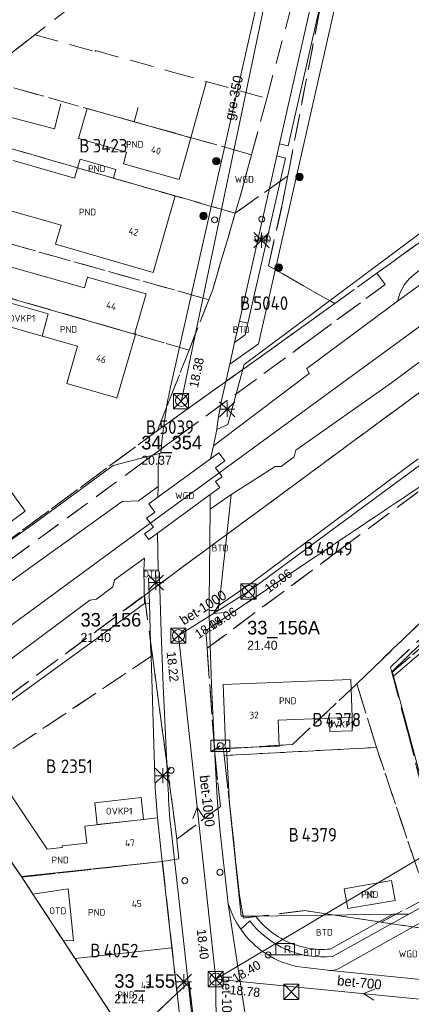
# Model space of a CAD drawing. Header units: metres. Extents: x 207644 to 210135, y 370459 to 373417.
# Tile 251 of 256: x 208147 to 208198, y 372788 to 372918. Entities that reach past the tile are written whole.
import ezdxf
from ezdxf.enums import TextEntityAlignment as Align

# ---------------------------------------------------------------- set-up
doc = ezdxf.new("R2010")
doc.units = ezdxf.units.M
doc.linetypes.add('HIDDEN2', pattern=[4.7625, 3.175, -1.5875])
for name, color, linetype in [('BTD', 7, 'Continuous'), ('combi_kolk', 7, 'Continuous'), ('CON_BxH1000x1000mm', 7, 'Continuous'), ('CON_BxH100x100mm', 7, 'Continuous'), ('CON_BxH350x350mm', 7, 'Continuous'), ('CON_BxH700x700mm', 7, 'Continuous'), ('DMM_BxH1000x1000mm', 7, 'Continuous'), ('DMM_BxH350x350mm', 7, 'Continuous'), ('DMM_BxH700x700mm', 7, 'Continuous'), ('GB', 1, 'Continuous'), ('GB07', 1, 'Continuous'), ('GB11', 1, 'Continuous'), ('INV_BxH1000x1000mm', 7, 'Continuous'), ('INV_BxH100x100mm', 7, 'Continuous'), ('INV_BxH350x350mm', 7, 'Continuous'), ('INV_BxH700x700mm', 7, 'Continuous'), ('KAD_perceelnummer', 212, 'Continuous'), ('KAD_sectie', 212, 'Continuous'), ('KAD_Vastgesteld_Perceel', 212, 'Continuous'), ('NAR', 7, 'Continuous'), ('NLV_inspectieput', 7, 'Continuous'), ('NLV_stuwput', 7, 'Continuous'), ('NNR_inspectieput', 7, 'Continuous'), ('NNR_stuwput', 7, 'Continuous'), ('NOD_inspectieput', 7, 'Continuous'), ('NOD_stuwput', 7, 'Continuous'), ('OTD', 7, 'Continuous'), ('OVKP1', 7, 'Continuous'), ('PIJL', 7, 'Continuous'), ('PND', 7, 'Continuous'), ('trottoirkolk', 7, 'Continuous'), ('VGO', 7, 'Continuous'), ('WGD', 7, 'Continuous')]:
    doc.layers.add(name, color=color, linetype=linetype)
for name, color, linetype, lineweight in [('GKL', 52, 'Continuous', 25), ('GMV', 7, 'Continuous', 25), ('GP1', 7, 'Continuous', 30), ('GSPL', 7, 'Continuous', 25), ('LSPR', 7, 'Continuous', 25), ('Q21_lantaarnpaal', 1, 'Continuous', 0), ('Q23_kolk', 153, 'Continuous', 0), ('Q26_boom', 72, 'Continuous', 0), ('Q28_rioolput', 153, 'Continuous', 0), ('Q89_trottoirkolk_rechts', 153, 'Continuous', 0)]:
    doc.layers.add(name, color=color, linetype=linetype, lineweight=lineweight)
doc.styles.add('ISO', font='isocpeur.ttf', dxfattribs={"height": 1})
doc.styles.add('ISOCP', font='ISOCP.shx', dxfattribs={"height": 1.8})

# ---------------------------------------------------------------- blocks, each defined once
blk = doc.blocks.new('ACMAP_ANN_TEMPLATE_Vastgesteld_Perceelnummer')
at = {"layer": 'KAD_perceelnummer', "style": 'ISOCP'}
blk.add_attdef('Perceelnummer', text='', height=1.8, dxfattribs=at).set_placement((0, 0), align=Align.MIDDLE)
at = {"layer": 'KAD_sectie', "style": 'ISOCP'}
blk.add_attdef('sectie', text='', height=1.8, dxfattribs=at).set_placement((-2.7, 0), align=Align.MIDDLE_RIGHT)
blk = doc.blocks.new('Q89')
for p, q in [((1, 0), (0, 0)), ((3.5, 0), (4.5, 0))]:
    blk.add_line(p, q)
blk.add_lwpolyline([(1, 0), (3.5, 0), (3.5, 1.5), (1, 1.5), (1, 0)])
blk.add_text('R', height=1).set_placement((2.07, 0.25))
blk = doc.blocks.new('Q21')
for p, q in [((-1, 1), (0, 0)), ((-1, 0), (0, 0)), ((-1, -1), (0, 0)), ((0, 1), (0, 0)), ((0, 0), (1, 1)), ((0, 0), (1, 0)), ((0, 0), (0, -1)), ((0, 0), (1, -1))]:
    blk.add_line(p, q)
blk = doc.blocks.new('Q26')
blk.add_hatch(color=256).paths.add_polyline_path([(-0.45, -0.01, 1), (0.55, -0.01, 1)])
blk.add_circle((0.05, -0.01), 0.5)
blk = doc.blocks.new('Q28')
at = {"linetype": 'Continuous'}
for p, q in [((-1, -1), (1, 1)), ((-1, 1), (1, -1))]:
    blk.add_line(p, q, dxfattribs=at)
blk.add_lwpolyline([(1, 1), (1, -1), (-1, -1), (-1, 1)], close=True)
blk = doc.blocks.new('Q23')
blk.add_line((-1.25, -0.75), (0, 0))
blk.add_lwpolyline([(-1.25, -0.75), (1.25, -0.75), (1.25, 0.75), (-1.25, 0.75), (-1.25, -0.75)])

msp = doc.modelspace()

# ---------------------------------------------------------------- linework, layer by layer
at = {"layer": 'combi_kolk', "color": 253, "lineweight": 13}
for centre in [(208172.41, 372891.77), (208178.67, 372891.86), (208166.64, 372818.81), (208168.47, 372804.17)]:
    msp.add_circle(centre, 0.4, dxfattribs=at)
at = {"layer": 'CON_BxH1000x1000mm', "color": 253, "linetype": 'Continuous', "lineweight": 13}
for points in [[(208176.901, 372842.504), (208240.99, 372889.77)], [(208167.626, 372836.649), (208176.901, 372842.504)], [(208172.57, 372791.119), (208167.626, 372836.649)], [(208172.637, 372783.664), (208172.57, 372791.119)]]:
    msp.add_lwpolyline(points, dxfattribs=at)
at = {"layer": 'CON_BxH100x100mm', "color": 253, "linetype": 'Continuous', "lineweight": 13}
msp.add_lwpolyline([(208172.57, 372791.119), (208232.725, 372826.868)], dxfattribs=at)
at = {"layer": 'CON_BxH350x350mm', "color": 253, "linetype": 'Continuous', "lineweight": 13}
msp.add_lwpolyline([(208184.93, 372948.71), (208168.03, 372867.84)], dxfattribs=at)
at = {"layer": 'CON_BxH700x700mm', "color": 253, "linetype": 'Continuous', "lineweight": 13}
msp.add_lwpolyline([(208172.57, 372791.119), (208211.7, 372787.28)], dxfattribs=at)
at = {"layer": 'GB', "color": 253, "linetype": 'Continuous', "lineweight": 13}
for points in [[(208169.816, 372904.569), (208171.361, 372910.097)], [(208152.071, 372907.165), (208151.207, 372903.839)], [(208154.399, 372902.537), (208155.524, 372906.532)], [(208155.524, 372906.532), (208161.755, 372904.777)], [(208151.207, 372903.839), (208144.314, 372905.629)], [(208160.77, 372900.742), (208154.399, 372902.537)], [(208169.279, 372902.658), (208167.723, 372897.133)], [(208160.34, 372899.212), (208160.77, 372900.742)], [(208167.723, 372897.133), (208160.34, 372899.212)], [(208159.009, 372897.299), (208167.205, 372894.937)], [(208167.205, 372894.937), (208164.285, 372884.804)], [(208151.352, 372888.531), (208152.075, 372891.04)], [(208164.285, 372884.804), (208151.352, 372888.531)], [(208140.797, 372886.805), (208155.188, 372882.752)], [(208155.188, 372882.752), (208155.581, 372884.148)], [(208155.581, 372884.148), (208163.339, 372881.963)], [(208163.339, 372881.963), (208161.871, 372876.75)], [(208161.933, 372876.571), (208159.486, 372868.149)], [(208161.871, 372876.75), (208161.976, 372876.719)], [(208161.976, 372876.719), (208161.933, 372876.571)], [(208152.833, 372870.052), (208154.279, 372875.007)], [(208190.455, 372830.83), (208173.553, 372830.182)], [(208173.553, 372830.182), (208173.857, 372822.263)], [(208180.819, 372825.458), (208187.613, 372825.718)], [(208180.951, 372822.02), (208180.819, 372825.458)], [(208187.613, 372825.718), (208190.646, 372825.835)], [(208173.857, 372822.263), (208173.787, 372822.26)], [(208173.787, 372822.26), (208173.813, 372821.746)], [(208174.001, 372821.753), (208173.813, 372821.746)], [(208174.001, 372821.753), (208180.951, 372822.02)], [(208142.595, 372819.694), (208150.238, 372808.349)], [(208155.249, 372811.414), (208164.849, 372812.486)], [(208164.849, 372812.486), (208165.493, 372806.721)], [(208155.501, 372809.148), (208155.249, 372811.414)], [(208150.238, 372808.349), (208152.234, 372808.573)], [(208152.211, 372808.78), (208155.501, 372809.148)], [(208152.234, 372808.573), (208152.211, 372808.78)], [(208166.771, 372795.27), (208165.493, 372806.721)], [(208195.852, 372804.212), (208189.586, 372803.109)], [(208196.319, 372801.563), (208195.852, 372804.212)], [(208189.586, 372803.109), (208190.053, 372800.46)], [(208190.053, 372800.46), (208196.319, 372801.563)], [(208167.443, 372789.25), (208166.771, 372795.27)], [(208173.406, 372735.838), (208167.443, 372789.25)]]:
    msp.add_lwpolyline(points, dxfattribs=at)
at = {"layer": 'GB07', "color": 253, "linetype": 'Continuous', "lineweight": 13}
for points in [[(208169.279, 372902.658), (208161.755, 372904.777)], [(208159.009, 372897.299), (208154.272, 372898.664)], [(208144.388, 372881.669), (208161.933, 372876.571)], [(208146.826, 372804.734), (208138.444, 372816.828)], [(208146.826, 372804.734), (208165.493, 372806.721)], [(208146.826, 372804.734), (208146.888, 372804.644)], [(208146.888, 372804.644), (208148.358, 372802.389)], [(208153.907, 372793.877), (208152.399, 372796.191)], [(208153.933, 372793.837), (208166.771, 372795.27)], [(208153.933, 372793.837), (208153.907, 372793.877)], [(208160.941, 372783.089), (208153.933, 372793.837)], [(208167.443, 372789.25), (208160.941, 372783.089)]]:
    msp.add_lwpolyline(points, dxfattribs=at)
at = {"layer": 'GB11', "color": 253, "linetype": 'Continuous', "lineweight": 13}
for points in [[(208161.755, 372904.777), (208162.289, 372906.673)], [(208169.279, 372902.658), (208169.816, 372904.569)], [(208145.762, 372899.614), (208153.873, 372897.279)], [(208154.601, 372899.807), (208154.272, 372898.664)], [(208159.338, 372898.442), (208154.601, 372899.807)], [(208153.873, 372897.279), (208154.272, 372898.664)], [(208159.009, 372897.299), (208159.338, 372898.442)], [(208152.075, 372891.04), (208143.966, 372893.375)], [(208144.212, 372881.064), (208150.396, 372879.323)], [(208150.396, 372879.323), (208149.563, 372876.366)], [(208154.279, 372875.007), (208149.563, 372876.366)], [(208159.274, 372868.21), (208152.833, 372870.052)], [(208159.486, 372868.149), (208159.274, 372868.21)], [(208131.005, 372849.449), (208143.382, 372858.52), (208147.332, 372853.129), (208134.956, 372844.058), (208131.005, 372849.449)], [(208190.646, 372825.835), (208190.455, 372830.83)], [(208148.358, 372802.389), (208153.005, 372803.088), (208153.725, 372796.261), (208152.399, 372796.191)], [(208152.399, 372796.191), (208148.358, 372802.389)]]:
    msp.add_lwpolyline(points, dxfattribs=at)
at = {"layer": 'GKL', "color": 253, "linetype": 'Continuous', "lineweight": 13}
msp.add_lwpolyline([(208196.627, 372881.009), (208211.402, 372891.717), (208246.938, 372917.723), (208320.726, 372972.147), (208377.326, 373013.73), (208422.847, 373047.339), (208453.657, 373069.832), (208592.784, 373171.826), (208608.311, 373183.085), (208617.186, 373189.811), (208618.08, 373190.438)], dxfattribs=at)
at = {"layer": 'GMV', "color": 253, "linetype": 'Continuous', "lineweight": 13}
for points in [[(208196.627, 372881.009), (208196.985, 372882.134), (208197.562, 372883.184), (208198.192, 372883.96), (208199.089, 372884.754), (208277.326, 372942.15), (208421.985, 373048.631), (208458.101, 373074.96), (208570.021, 373157.137), (208602.921, 373180.669), (208608.466, 373184.542), (208613.323, 373188.389)], [(208178.231, 372875.327), (208194.402, 372946.708)], [(208182.169, 372901.579), (208189.095, 372932.107)], [(208180.111, 372929.824), (208166.555, 372869.57)], [(208186.835, 372927.659), (208181.001, 372901.851)], [(208182.221, 372876.974), (208222.444, 372907.076)], [(208181.001, 372901.851), (208180.643, 372900.269)], [(208181.001, 372901.851), (208182.169, 372901.579)], [(208175.709, 372878.333), (208180.643, 372900.269)], [(208181.786, 372899.964), (208176.813, 372878.085)], [(208180.643, 372900.269), (208181.786, 372899.964)], [(208223.831, 372891.014), (208195.838, 372870.18)], [(208172.254, 372861.823), (208180.253, 372867.877), (208184.915, 372871.405), (208184.647, 372872.065), (208196.627, 372881.009)], [(208175.709, 372878.333), (208175.071, 372875.496)], [(208175.709, 372878.333), (208176.813, 372878.085)], [(208176.458, 372876.525), (208176.813, 372878.085)], [(208175.071, 372875.496), (208176.458, 372876.525)], [(208176.31, 372872.606), (208182.221, 372876.974)], [(208174.416, 372872.627), (208175.071, 372875.496)], [(208174.416, 372872.627), (208178.231, 372875.327)], [(208173.336, 372867.801), (208174.416, 372872.627)], [(208174.146, 372864.625), (208176.31, 372872.606)], [(208166.555, 372869.57), (208166.436, 372868.979)], [(208195.838, 372870.18), (208183.189, 372861.225)], [(208172.715, 372863.981), (208172.254, 372861.823)], [(208174.146, 372864.625), (208172.715, 372863.981)], [(208172.254, 372861.823), (208171.886, 372860.103)], [(208165.126, 372860.799), (208158.978, 372859.198)], [(208164.912, 372854.991), (208171.886, 372860.103)], [(208165.126, 372860.799), (208164.939, 372859.435)], [(208165.293, 372860.818), (208165.126, 372860.799)], [(208171.843, 372855.341), (208173.123, 372856.28), (208172.551, 372857.063), (208173.419, 372857.713), (208172.536, 372858.914), (208173.754, 372859.822), (208172.97, 372860.898), (208171.886, 372860.103)], [(208177.404, 372843.674), (208199.386, 372860.101)], [(208182.95, 372860.348), (208181.229, 372859.069)], [(208183.189, 372861.225), (208182.95, 372860.348)], [(208158.978, 372859.198), (208148.678, 372851.665)], [(208164.921, 372856.439), (208164.939, 372859.435)], [(208180.448, 372859.092), (208174.695, 372855.414)], [(208181.229, 372859.069), (208180.448, 372859.092)], [(208142.876, 372842.032), (208160.174, 372854.438), (208162.331, 372854.538), (208164.921, 372856.439)], [(208164.912, 372854.991), (208164.921, 372856.439)], [(208164.912, 372854.991), (208163.708, 372854.108), (208164.5, 372853.014), (208163.414, 372852.228), (208164.318, 372851.031), (208163.149, 372850.158), (208163.717, 372849.379), (208164.875, 372850.229)], [(208164.875, 372850.229), (208171.843, 372855.341)], [(208174.61, 372855.355), (208171.833, 372853.433)], [(208171.843, 372855.341), (208171.833, 372853.433)], [(208173.087, 372841.66), (208174.554, 372854.852)], [(208174.554, 372854.852), (208174.61, 372855.355)], [(208174.695, 372855.414), (208174.61, 372855.355)], [(208171.678, 372841.173), (208171.833, 372853.433)], [(208148.562, 372851.582), (208140.234, 372845.629)], [(208148.678, 372851.665), (208148.562, 372851.582)], [(208164.875, 372850.229), (208164.949, 372845.36)], [(208130.54, 372822.437), (208155.88, 372841.363), (208156.759, 372841.507), (208158.951, 372843.136), (208159.139, 372844.039), (208163.137, 372846.929), (208163.06, 372845.35)], [(208163.06, 372845.35), (208163.27, 372845.351)], [(208163.06, 372845.35), (208163.126, 372840.93)], [(208164.949, 372845.36), (208163.27, 372845.351)], [(208164.949, 372845.36), (208165.097, 372844.999)], [(208165.097, 372844.999), (208165.117, 372844.318)], [(208163.681, 372844.29), (208165.117, 372844.318)], [(208163.78, 372840.949), (208163.681, 372844.29)], [(208165.117, 372844.318), (208165.333, 372837.051)], [(208172.956, 372840.658), (208177.404, 372843.674)], [(208196.045, 372832.029), (208208.553, 372844.205)], [(208163.126, 372840.93), (208156.324, 372835.91)], [(208163.126, 372840.93), (208163.78, 372840.949)], [(208163.78, 372840.949), (208163.938, 372835.615)], [(208171.677, 372839.991), (208171.678, 372841.173)], [(208172.956, 372840.658), (208172.856, 372839.98)], [(208172.956, 372840.658), (208173.087, 372841.66)], [(208171.677, 372839.991), (208171.676, 372839.17)], [(208172.856, 372839.98), (208171.677, 372839.991)], [(208171.676, 372839.17), (208172.016, 372830.168)], [(208203.949, 372837.997), (208196.095, 372831.264)], [(208165.333, 372837.051), (208165.624, 372830.024)], [(208156.324, 372835.91), (208135.21, 372820.583)], [(208163.938, 372835.615), (208163.943, 372835.445)], [(208163.943, 372835.445), (208164.026, 372834.009)], [(208164.026, 372834.009), (208164.03, 372833.889)], [(208164.03, 372833.889), (208164.545, 372816.44)], [(208195.922, 372831.909), (208196.045, 372832.029)], [(208196.095, 372831.264), (208195.922, 372831.909)], [(208172.016, 372830.168), (208172.4, 372821.658)], [(208165.624, 372830.024), (208166.239, 372816.906)], [(208173.813, 372821.746), (208172.4, 372821.658)], [(208172.4, 372821.658), (208172.754, 372815.142)], [(208174.001, 372821.753), (208174.005, 372821.68)], [(208174.005, 372821.68), (208174.382, 372814.341)], [(208164.545, 372816.44), (208164.849, 372812.486)], [(208172.754, 372815.142), (208172.916, 372813.074)], [(208172.916, 372813.074), (208173.114, 372811.01)], [(208174.382, 372814.341), (208175.95, 372799.45)], [(208176.229, 372724.885), (208166.557, 372811.685)], [(208173.114, 372811.01), (208174.228, 372801.081)], [(208198.151, 372799.74), (208203.406, 372802.649)], [(208174.228, 372801.081), (208177.03, 372782.714)], [(208203.942, 372801.012), (208188.946, 372792.59)], [(208175.867, 372797.737), (208177.069, 372798.846)], [(208175.95, 372799.45), (208177.847, 372799.475)], [(208177.847, 372799.475), (208196.037, 372799.712)], [(208177.847, 372799.475), (208178.069, 372799.19)], [(208178.069, 372799.19), (208178.303, 372798.911)], [(208178.303, 372798.911), (208178.547, 372798.637)], [(208187.708, 372795.101), (208196.037, 372799.712)], [(208198.151, 372799.74), (208188.012, 372794.126)], [(208196.037, 372799.712), (208196.644, 372799.72)], [(208196.644, 372799.72), (208198.151, 372799.74)], [(208178.547, 372798.637), (208178.801, 372798.37)], [(208178.801, 372798.37), (208179.066, 372798.11)], [(208179.066, 372798.11), (208179.342, 372797.857)], [(208179.342, 372797.857), (208179.627, 372797.613)], [(208179.627, 372797.613), (208179.921, 372797.377)], [(208179.921, 372797.377), (208180.225, 372797.15)], [(208180.225, 372797.15), (208180.537, 372796.933)], [(208180.537, 372796.933), (208180.858, 372796.727)], [(208180.858, 372796.727), (208181.186, 372796.531)], [(208181.186, 372796.531), (208181.522, 372796.346)], [(208181.522, 372796.346), (208181.863, 372796.173)], [(208181.863, 372796.173), (208182.211, 372796.011)], [(208182.211, 372796.011), (208182.565, 372795.862)], [(208182.565, 372795.862), (208182.923, 372795.724)], [(208182.923, 372795.724), (208183.285, 372795.6)], [(208183.285, 372795.6), (208183.651, 372795.488)], [(208183.651, 372795.488), (208184.019, 372795.389)], [(208184.019, 372795.389), (208184.389, 372795.303)], [(208184.389, 372795.303), (208184.761, 372795.23)], [(208184.761, 372795.23), (208185.134, 372795.17)], [(208185.134, 372795.17), (208185.506, 372795.123)], [(208185.506, 372795.123), (208185.878, 372795.088)], [(208185.878, 372795.088), (208186.249, 372795.066)], [(208186.249, 372795.066), (208186.618, 372795.057)], [(208186.618, 372795.057), (208186.985, 372795.06)], [(208186.985, 372795.06), (208187.348, 372795.075)], [(208187.348, 372795.075), (208187.708, 372795.101)], [(208187.41, 372792.302), (208183.67, 372792.733)], [(208201.027, 372790.917), (208187.768, 372792.261)]]:
    msp.add_lwpolyline(points, dxfattribs=at)
for points in [[(208166.436, 372868.979, 0.0280759), (208165.293, 372860.818)], [(208172.715, 372863.981, -0.0237891), (208173.336, 372867.801)], [(208166.557, 372811.685, -0.0118661), (208166.239, 372816.906)], [(208174.228, 372801.081, 0.0708542), (208175.867, 372797.737)], [(208177.069, 372798.846, 0.2629873), (208188.012, 372794.126)], [(208175.867, 372797.737, 0.200735), (208183.67, 372792.733)], [(208187.768, 372792.261, -0.0419886), (208187.41, 372792.302)], [(208187.768, 372792.261, 0.1519541), (208188.946, 372792.59)]]:
    msp.add_lwpolyline(points, format="xyb", dxfattribs=at)
at = {"layer": 'GP1', "color": 253, "linetype": 'Continuous', "lineweight": 13}
for points in [[(208143.408, 372878.116), (208149.563, 372876.366)], [(208187.613, 372825.718), (208187.669, 372823.926)], [(208190.652, 372824.041), (208190.646, 372825.835)], [(208187.669, 372823.926), (208190.652, 372824.041)], [(208162.677, 372815.175), (208156.557, 372814.492)], [(208156.557, 372814.492), (208156.88, 372811.596)], [(208163.001, 372812.28), (208162.677, 372815.175)], [(208156.88, 372811.596), (208163.001, 372812.28)]]:
    msp.add_lwpolyline(points, dxfattribs=at)
at = {"layer": 'GSPL', "color": 253, "linetype": 'Continuous', "lineweight": 13}
for points in [[(208196.095, 372831.264), (208203.949, 372837.997)], [(208200.702, 372814.12), (208196.095, 372831.264)]]:
    msp.add_lwpolyline(points, dxfattribs=at)
at = {"layer": 'KAD_Vastgesteld_Perceel', "color": 253, "linetype": 'HIDDEN2', "lineweight": 13}
for points in [[(208665.629, 373211.161), (208589.975, 373155.54), (208429.644, 373037.998), (208266.68, 372918.384), (208170.379, 372847.378), (208167.742, 372845.42), (208164.286, 372842.855), (208163.11, 372841.982), (208079.97, 372780.277)], [(208141.521, 372843.886), (208163.118, 372859.759), (208167.729, 372863.148), (208185.33, 372876.084), (208195.015, 372883.202), (208193.91, 372884.705), (208226.027, 372907.919), (208226.61, 372908.341), (208228.573, 372909.785), (208233.462, 372913.39), (208236.621, 372915.726), (208237.631, 372916.476), (208244.937, 372921.901), (208249.563, 372925.348), (208253.984, 372928.649), (208258.508, 372932.033), (208261.209, 372934.056), (208409.886, 373045.782)], [(208189.989, 372938.522), (208182.113, 372897.609), (208175.155, 372892.646), (208175.809, 372894.856), (208177.301, 372900.399), (208179.312, 372907.874), (208183.344, 372922.86)], [(208439.749, 372918.873), (208411.023, 372902.928), (208374.448, 372883.558), (208318.385, 372854.547), (208303.26, 372846.72), (208301.274, 372848.555), (208282.286, 372838.367), (208261.351, 372827.174), (208261.296, 372827.144), (208261.296, 372827.144), (208259.758, 372826.322), (208205.093, 372797.095), (208194.456, 372798.67), (208200.535, 372801.875), (208203.358, 372803.354), (208225.34, 372814.872), (208258.147, 372832.062), (208299.554, 372854.193), (208389.303, 372901.722), (208433.16, 372925.056), (208457.115, 372937.84)], [(208207.025, 372861.373), (208171.25, 372837.349), (208171.422, 372834.974), (208172.4, 372821.484), (208172.48, 372820.659), (208173.187, 372814.016), (208167.42, 372809.68), (208164.171, 372834.034), (208163.11, 372841.982), (208164.286, 372842.855), (208167.742, 372845.42), (208170.379, 372847.378), (208266.68, 372918.384)], [(208208.277, 372842.373), (208195.889, 372831.772), (208195.7, 372832.483), (208215.539, 372851.166)], [(208170.139, 372780.975), (208169.041, 372790.733), (208167.442, 372789.249), (208165.493, 372806.722), (208165.493, 372806.722), (208167.669, 372807.051), (208167.435, 372809.575), (208167.42, 372809.68), (208173.187, 372814.016), (208172.48, 372820.659), (208172.4, 372821.484), (208173.594, 372821.635), (208173.688, 372820.758), (208175.719, 372802.204), (208176.244, 372799.202), (208184.3, 372800.207), (208194.456, 372798.67), (208205.093, 372797.095)], [(208138.448, 372816.822), (208146.888, 372804.644), (208146.888, 372804.644), (208160.941, 372783.089), (208167.442, 372789.249), (208169.041, 372790.733), (208170.139, 372780.975), (208179.662, 372693.833), (208175.51, 372693.611), (208152.189, 372691.751), (208152.612, 372687.374), (208153.121, 372682.551), (208153.667, 372677.578), (208154.225, 372672.625), (208154.89, 372666.848), (208155.519, 372661.447), (208155.955, 372657.72), (208157.355, 372645.812), (208184.075, 372637.262), (208187.53, 372606.063)]]:
    msp.add_lwpolyline(points, dxfattribs=at)
for points in [[(208176.443, 372937.984), (208176.273, 372937.851), (208148.622, 372916.299), (208141.248, 372910.552), (208135.469, 372906.048), (208077.3, 372860.71), (208074.974, 372858.906), (208068.205, 372865.675), (208072.357, 372868.968), (208082.444, 372876.959), (208095.949, 372883.722), (208103.336, 372889.479), (208108.258, 372893.316), (208113.187, 372897.158), (208118.107, 372900.993), (208123.037, 372904.836), (208132.865, 372912.486), (208139.208, 372917.441), (208156.771, 372931.13), (208160.249, 372933.841), (208165.394, 372937.974), (208171.536, 372943.469), (208176.443, 372937.984)], [(208193.91, 372884.705), (208188.331, 372880.673), (208179.533, 372885.692), (208181.382, 372893.809), (208182.113, 372897.609), (208189.989, 372938.522), (208192.383, 372940.011), (208213.262, 372920.674), (208213.349, 372920.594), (208226.61, 372908.341), (208226.027, 372907.919), (208193.91, 372884.705)], [(208148.622, 372916.299), (208156.591, 372914.056), (208156.629, 372914.194), (208166.545, 372911.443), (208179.312, 372907.874), (208177.301, 372900.399), (208141.248, 372910.552), (208148.622, 372916.299)], [(208175.155, 372892.646), (208142.25, 372902.128), (208140.703, 372900.925), (208135.469, 372906.048), (208141.248, 372910.552), (208177.301, 372900.399), (208175.809, 372894.856), (208175.155, 372892.646)], [(208085.501, 372848.914), (208081.38, 372854.818), (208140.703, 372900.925), (208142.25, 372902.128), (208175.155, 372892.646), (208172.164, 372882.533), (208171.637, 372881.184), (208135.447, 372891.376), (208135.193, 372885.691), (208085.501, 372848.914)], [(208182.113, 372897.609), (208181.382, 372893.809), (208179.533, 372885.692), (208188.331, 372880.673), (208164.86, 372863.842), (208169.029, 372874.509), (208171.637, 372881.184), (208172.164, 372882.533), (208175.155, 372892.646), (208182.113, 372897.609)], [(208085.501, 372848.914), (208135.193, 372885.691), (208135.447, 372891.376), (208171.637, 372881.184), (208169.029, 372874.509), (208144.388, 372881.669), (208144.212, 372881.064), (208144.136, 372881.086), (208140.738, 372869.389), (208094.858, 372835.506), (208085.501, 372848.914)], [(208172.4, 372821.484), (208171.422, 372834.974), (208188.923, 372847.979), (208207.025, 372861.373), (208213.302, 372866.017), (208244.602, 372889.177), (208250.601, 372887.57), (208191.239, 372830.251), (208182.741, 372822.233), (208173.594, 372821.635), (208172.4, 372821.484)], [(208201.441, 372810.416), (208203.358, 372803.354), (208200.535, 372801.875), (208193.844, 372821.83), (208191.239, 372830.251), (208250.601, 372887.57), (208252.608, 372887.151), (208243.227, 372878.122), (208232.16, 372867.536), (208224.956, 372860.33), (208215.539, 372851.166), (208195.7, 372832.483), (208195.889, 372831.772), (208198, 372823.846), (208200.99, 372812.078), (208201.441, 372810.416)], [(208163.118, 372859.759), (208141.521, 372843.886), (208140.226, 372845.65), (208164.86, 372863.842), (208188.331, 372880.673), (208193.91, 372884.705), (208195.015, 372883.202), (208185.33, 372876.084), (208167.729, 372863.148), (208163.118, 372859.759)], [(208164.86, 372863.842), (208140.226, 372845.65), (208127.53, 372836.274), (208125.826, 372838.163), (208104.154, 372822.186), (208094.858, 372835.506), (208140.738, 372869.389), (208144.136, 372881.086), (208144.212, 372881.064), (208144.388, 372881.669), (208169.029, 372874.509), (208164.86, 372863.842)], [(208207.025, 372861.373), (208188.923, 372847.979), (208171.422, 372834.974), (208171.25, 372837.349), (208207.025, 372861.373)], [(207898.531, 372631.645), (207895.427, 372629.296), (207898.161, 372626), (207893.471, 372622.346), (207873.111, 372606.483), (207873.261, 372606.952), (207874.316, 372610.243), (207866.332, 372620.116), (207863.963, 372623.015), (207864.312, 372623.272), (207972.063, 372702.047), (208079.97, 372780.277), (208163.11, 372841.982), (208164.171, 372834.034), (208142.196, 372819.33), (208141.64, 372820.161), (208138.045, 372817.437), (207986.161, 372705.036), (207992.893, 372703.075), (207919.517, 372647.531), (207898.531, 372631.645)], [(208203.358, 372803.354), (208201.441, 372810.416), (208200.99, 372812.078), (208198, 372823.846), (208195.889, 372831.772), (208208.277, 372842.373), (208210.521, 372838.456), (208211.819, 372836.368), (208211.068, 372835.948), (208213.609, 372831.217), (208216.208, 372832.591), (208221.814, 372821.714), (208221.951, 372821.447), (208225.34, 372814.872), (208203.358, 372803.354)], [(208138.045, 372817.437), (208141.64, 372820.161), (208142.196, 372819.33), (208164.171, 372834.034), (208167.42, 372809.68), (208167.435, 372809.575), (208167.669, 372807.051), (208165.493, 372806.722), (208146.888, 372804.644), (208138.448, 372816.822), (208138.045, 372817.437)], [(208173.594, 372821.635), (208182.741, 372822.233), (208191.239, 372830.251), (208193.844, 372821.83), (208173.688, 372820.758), (208173.594, 372821.635)], [(208200.535, 372801.875), (208194.456, 372798.67), (208184.3, 372800.207), (208176.244, 372799.202), (208175.719, 372802.204), (208173.688, 372820.758), (208193.844, 372821.83), (208200.535, 372801.875)], [(208146.888, 372804.644), (208165.493, 372806.722), (208167.442, 372789.249), (208160.941, 372783.089), (208146.888, 372804.644)]]:
    msp.add_lwpolyline(points, close=True, dxfattribs=at)
at = {"layer": 'LSPR', "color": 253, "linetype": 'Continuous', "lineweight": 13}
msp.add_lwpolyline([(207787.774, 372575.555), (208067.088, 372780.429), (208160.713, 372849.224), (208197.855, 372876.395), (208305.025, 372955.147), (208494.96, 373094.509), (208793.478, 373313.837)], dxfattribs=at)
at = {"layer": 'NOD_inspectieput', "color": 253, "lineweight": 13}
for centre in [(208168.03, 372867.84), (208176.9, 372842.5), (208167.63, 372836.65)]:
    msp.add_circle(centre, 0.8, dxfattribs=at)
at = {"layer": 'NOD_stuwput', "color": 253, "lineweight": 13}
msp.add_circle((208172.57, 372791.12), 0.8, dxfattribs=at)
at = {"layer": 'PIJL', "color": 253, "lineweight": 13}
for points in [[(208173.1, 372840.95), (208172.26, 372839.58), (208173.87, 372839.74)], [(208170.97, 372812.53), (208170.1, 372813.88), (208169.54, 372812.37)], [(208193.64, 372789.78), (208192.14, 372789.2), (208193.5, 372788.34)]]:
    msp.add_lwpolyline(points, dxfattribs=at)
at = {"layer": 'trottoirkolk', "color": 253, "lineweight": 13}
for centre in [(208173.17, 372822.06), (208173.12, 372805.28), (208179.51, 372794.33)]:
    msp.add_circle(centre, 0.4, dxfattribs=at)

# ---------------------------------------------------------------- block references
at = {"layer": 'KAD_Vastgesteld_Perceel', "color": 253, "linetype": 'HIDDEN2', "lineweight": 13}
ref = msp.add_blockref('ACMAP_ANN_TEMPLATE_Vastgesteld_Perceelnummer', (208158.563, 372901.599), dxfattribs=at)
ref.add_attrib('Perceelnummer', '3423', dxfattribs={"layer": 'KAD_perceelnummer', "lineweight": 13, "height": 1.8, "style": 'ISOCP'}).set_placement((208158.563, 372901.599), align=Align.MIDDLE)
ref.add_attrib('sectie', 'B', dxfattribs={"layer": 'KAD_sectie', "lineweight": 13, "height": 1.8, "style": 'ISOCP'}).set_placement((208155.863, 372901.599), align=Align.MIDDLE_RIGHT)
ref = msp.add_blockref('ACMAP_ANN_TEMPLATE_Vastgesteld_Perceelnummer', (208179.848, 372880.726), dxfattribs=at)
ref.add_attrib('Perceelnummer', '5040', dxfattribs={"layer": 'KAD_perceelnummer', "lineweight": 13, "height": 1.8, "style": 'ISOCP'}).set_placement((208179.848, 372880.726), align=Align.MIDDLE)
ref.add_attrib('sectie', 'B', dxfattribs={"layer": 'KAD_sectie', "lineweight": 13, "height": 1.8, "style": 'ISOCP'}).set_placement((208177.148, 372880.726), align=Align.MIDDLE_RIGHT)
ref = msp.add_blockref('ACMAP_ANN_TEMPLATE_Vastgesteld_Perceelnummer', (208167.391, 372864.296), dxfattribs=at)
ref.add_attrib('Perceelnummer', '5039', dxfattribs={"layer": 'KAD_perceelnummer', "lineweight": 13, "height": 1.8, "style": 'ISOCP'}).set_placement((208167.391, 372864.296), align=Align.MIDDLE)
ref.add_attrib('sectie', 'B', dxfattribs={"layer": 'KAD_sectie', "lineweight": 13, "height": 1.8, "style": 'ISOCP'}).set_placement((208164.691, 372864.296), align=Align.MIDDLE_RIGHT)
ref = msp.add_blockref('ACMAP_ANN_TEMPLATE_Vastgesteld_Perceelnummer', (208188.278, 372848.174), dxfattribs=at)
ref.add_attrib('Perceelnummer', '4849', dxfattribs={"layer": 'KAD_perceelnummer', "lineweight": 13, "height": 1.8, "style": 'ISOCP'}).set_placement((208188.278, 372848.174), align=Align.MIDDLE)
ref.add_attrib('sectie', 'B', dxfattribs={"layer": 'KAD_sectie', "lineweight": 13, "height": 1.8, "style": 'ISOCP'}).set_placement((208185.578, 372848.174), align=Align.MIDDLE_RIGHT)
ref = msp.add_blockref('ACMAP_ANN_TEMPLATE_Vastgesteld_Perceelnummer', (208189.458, 372825.505), dxfattribs=at)
ref.add_attrib('Perceelnummer', '4378', dxfattribs={"layer": 'KAD_perceelnummer', "lineweight": 13, "height": 1.8, "style": 'ISOCP'}).set_placement((208189.458, 372825.505), align=Align.MIDDLE)
ref.add_attrib('sectie', 'B', dxfattribs={"layer": 'KAD_sectie', "lineweight": 13, "height": 1.8, "style": 'ISOCP'}).set_placement((208186.758, 372825.505), align=Align.MIDDLE_RIGHT)
ref = msp.add_blockref('ACMAP_ANN_TEMPLATE_Vastgesteld_Perceelnummer', (208154.17, 372819.339), dxfattribs=at)
ref.add_attrib('Perceelnummer', '2351', dxfattribs={"layer": 'KAD_perceelnummer', "lineweight": 13, "height": 1.8, "style": 'ISOCP'}).set_placement((208154.17, 372819.339), align=Align.MIDDLE)
ref.add_attrib('sectie', 'B', dxfattribs={"layer": 'KAD_sectie', "lineweight": 13, "height": 1.8, "style": 'ISOCP'}).set_placement((208151.47, 372819.339), align=Align.MIDDLE_RIGHT)
ref = msp.add_blockref('ACMAP_ANN_TEMPLATE_Vastgesteld_Perceelnummer', (208186.283, 372810.25), dxfattribs=at)
ref.add_attrib('Perceelnummer', '4379', dxfattribs={"layer": 'KAD_perceelnummer', "lineweight": 13, "height": 1.8, "style": 'ISOCP'}).set_placement((208186.283, 372810.25), align=Align.MIDDLE)
ref.add_attrib('sectie', 'B', dxfattribs={"layer": 'KAD_sectie', "lineweight": 13, "height": 1.8, "style": 'ISOCP'}).set_placement((208183.583, 372810.25), align=Align.MIDDLE_RIGHT)
ref = msp.add_blockref('ACMAP_ANN_TEMPLATE_Vastgesteld_Perceelnummer', (208160.024, 372794.906), dxfattribs=at)
ref.add_attrib('Perceelnummer', '4052', dxfattribs={"layer": 'KAD_perceelnummer', "lineweight": 13, "height": 1.8, "style": 'ISOCP'}).set_placement((208160.024, 372794.906), align=Align.MIDDLE)
ref.add_attrib('sectie', 'B', dxfattribs={"layer": 'KAD_sectie', "lineweight": 13, "height": 1.8, "style": 'ISOCP'}).set_placement((208157.324, 372794.906), align=Align.MIDDLE_RIGHT)
at = {"layer": 'Q21_lantaarnpaal', "color": 253}
for p in [(208178.627, 372889.073), (208174.072, 372866.652), (208164.648, 372843.689), (208165.54, 372818.078), (208168.352, 372790.777)]:
    msp.add_blockref('Q21', p, dxfattribs=at)
at = {"layer": 'Q23_kolk', "color": 253}
msp.add_blockref('Q23', (208173.169, 372822.058), dxfattribs=at)
at = {"layer": 'Q26_boom', "color": 253}
for p in [(208172.595, 372899.557), (208183.606, 372897.448), (208170.896, 372892.279), (208180.848, 372885.431)]:
    msp.add_blockref('Q26', p, dxfattribs=at)
at = {"layer": 'Q28_rioolput', "color": 253}
for p in [(208167.977, 372867.736), (208176.901, 372842.504), (208167.626, 372836.649), (208172.57, 372791.119), (208182.562, 372789.433)]:
    msp.add_blockref('Q28', p, dxfattribs=at)
at = {"layer": 'Q89_trottoirkolk_rechts', "color": 253}
msp.add_blockref('Q89', (208179.514, 372794.334), dxfattribs=at)

# ---------------------------------------------------------------- texts
at = {"layer": 'BTD', "color": 253, "linetype": 'Continuous', "lineweight": 13, "style": 'ISO'}
for p in [(208175.942, 372877.212), (208173.144, 372848.257), (208186.942, 372797.327), (208185.276, 372794.65)]:
    msp.add_text('BTD', height=0.9, dxfattribs=at).set_placement(p, align=Align.MIDDLE_CENTER)
at = {"layer": 'DMM_BxH1000x1000mm', "color": 253, "lineweight": 13}
for rotation, p in [(32.26, (208168.33, 372838)), (276.2, (208170.42, 372818.08)), (270.51, (208173.36, 372791.57))]:
    msp.add_text('bet-1000', height=1.3, rotation=rotation, dxfattribs=at).set_placement(p)
at = {"layer": 'DMM_BxH350x350mm', "color": 253, "lineweight": 13}
msp.add_text('gre-350', height=1.3, rotation=78.2, dxfattribs=at).set_placement((208174.97, 372904.88))
at = {"layer": 'DMM_BxH700x700mm', "color": 253, "lineweight": 13}
msp.add_text('bet-700', height=1.3, rotation=354.4, dxfattribs=at).set_placement((208188.59, 372790.31))
at = {"layer": 'INV_BxH1000x1000mm', "color": 253, "lineweight": 13}
for s, rotation, p in [('18.06', 36.41, (208179.58, 372842.24)), ('18.04', 32.26, (208170.28, 372836.19)), ('18.06', 32.26, (208172.11, 372837.35)), ('18.22', 276.2, (208166.05, 372834.47)), ('18.40', 276.2, (208170.05, 372797.68))]:
    msp.add_text(s, height=1.2, rotation=rotation, dxfattribs=at).set_placement(p)
at = {"layer": 'INV_BxH100x100mm', "color": 253, "lineweight": 13}
msp.add_text('18.40', height=1.2, rotation=30.72, dxfattribs=at).set_placement((208175.21, 372790.59))
at = {"layer": 'INV_BxH350x350mm', "color": 253, "lineweight": 13}
msp.add_text('18.38', height=1.2, rotation=78.2, dxfattribs=at).set_placement((208170.2, 372869.43))
at = {"layer": 'INV_BxH700x700mm', "color": 253, "lineweight": 13}
msp.add_text('18.78', height=1.2, rotation=354.4, dxfattribs=at).set_placement((208174.38, 372789.13))
at = {"layer": 'NAR', "color": 253, "linetype": 'Continuous', "lineweight": 13, "style": 'ISO'}
for s, rotation, p in [('40', 344.3, (208164.651, 372900.981)), ('42', 343.9, (208161.677, 372890.2)), ('44', 344.3, (208158.739, 372880.383)), ('46', 343.8, (208157.396, 372873.348)), ('32', 2.2, (208177.642, 372826.115)), ('47', 6.4, (208161.195, 372809.169)), ('30', 9.9, (208192.953, 372802.335)), ('45', 6.4, (208162.096, 372801.093)), ('43', 6.4, (208163.3, 372790.313))]:
    msp.add_text(s, height=0.9, rotation=rotation, dxfattribs=at).set_placement(p, align=Align.MIDDLE_CENTER)
at = {"layer": 'NLV_inspectieput', "color": 253, "lineweight": 13}
for s, p in [('20.37', (208162.71, 372859.3)), ('21.40', (208154.67, 372835.81)), ('21.40', (208176.73, 372834.77))]:
    msp.add_text(s, height=1.2, dxfattribs=at).set_placement(p)
at = {"layer": 'NLV_stuwput', "color": 253, "lineweight": 13}
msp.add_text('21.24', height=1.2, dxfattribs=at).set_placement((208159.14, 372787.93))
at = {"layer": 'NNR_inspectieput', "color": 253, "lineweight": 13}
for s, p in [('34_354', (208162.71, 372861.34)), ('33_156', (208154.67, 372837.85)), ('33_156A', (208176.73, 372836.81))]:
    msp.add_text(s, height=1.8, dxfattribs=at).set_placement(p)
at = {"layer": 'NNR_stuwput', "color": 253, "lineweight": 13}
msp.add_text('33_155', height=1.8, dxfattribs=at).set_placement((208159.14, 372789.97))
at = {"layer": 'OTD', "color": 253, "linetype": 'Continuous', "lineweight": 13, "style": 'ISO'}
for p in [(208178.748, 372889.221), (208164.089, 372844.827), (208151.652, 372800.177)]:
    msp.add_text('OTD', height=0.9, dxfattribs=at).set_placement(p, align=Align.MIDDLE_CENTER)
at = {"layer": 'OVKP1', "color": 253, "linetype": 'Continuous', "lineweight": 13, "style": 'ISO'}
for p in [(208146.902, 372878.715), (208189.133, 372824.88), (208159.779, 372813.386)]:
    msp.add_text('OVKP1', height=0.9, dxfattribs=at).set_placement(p, align=Align.MIDDLE_CENTER)
at = {"layer": 'PND', "color": 253, "linetype": 'Continuous', "lineweight": 13, "style": 'ISO'}
for p in [(208161.839, 372901.772), (208156.805, 372898.553), (208155.586, 372892.798), (208153.073, 372877.25), (208182.1, 372828.009), (208151.969, 372806.912), (208192.953, 372802.336), (208156.799, 372799.977), (208160.688, 372789.034)]:
    msp.add_text('PND', height=0.9, dxfattribs=at).set_placement(p, align=Align.MIDDLE_CENTER)
at = {"layer": 'VGO', "color": 253, "linetype": 'Continuous', "lineweight": 13, "style": 'ISO'}
msp.add_text('VGO', height=0.9, dxfattribs=at).set_placement((208178.748, 372889.221), align=Align.MIDDLE_CENTER)
at = {"layer": 'WGD', "color": 253, "linetype": 'Continuous', "lineweight": 13, "style": 'ISO'}
for p in [(208176.35, 372897.145), (208168.452, 372855.22), (208198.061, 372794.464)]:
    msp.add_text('WGD', height=0.9, dxfattribs=at).set_placement(p, align=Align.MIDDLE_CENTER)

doc.saveas('drawing.dxf')
